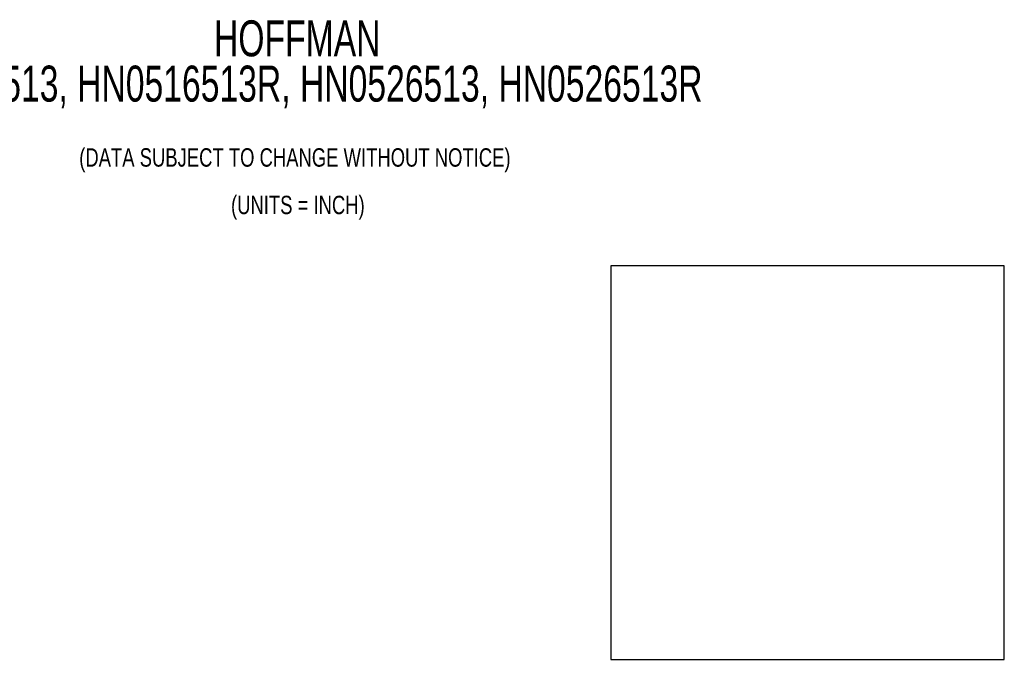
# Model space of a CAD drawing. Header units: inches. Extents: x 3.3 to 22.5, y 1.6 to 16.5.
# Tile 6 of 6: x 9.7 to 22, y 8.5 to 16.5. Entities that reach past the tile are written whole.
import ezdxf

# ---------------------------------------------------------------- set-up
doc = ezdxf.new("R2010")
doc.units = ezdxf.units.IN
doc.header["$MEASUREMENT"] = 0
doc.layers.add('TEXT', color=7, linetype='Continuous')
doc.styles.add('SLDTEXTSTYLE0', font='TXT', dxfattribs={"width": 0.7})
doc.styles.add('SLDTEXTSTYLE1', font='TXT', dxfattribs={"width": 0.75})

# ---------------------------------------------------------------- blocks, each defined once
blk = doc.blocks.new('SW_NOTE_0')
at = {"layer": 'TEXT', "color": 0, "char_height": 0.45, "attachment_point": 2, "style": 'SLDTEXTSTYLE0'}
for s, insert in [('HOFFMAN', (1.005, 0.58)), ('HN0516513, HN0516513R, HN0526513, HN0526513R', (0.922, 0.014))]:
    blk.add_mtext(s, dxfattribs=dict(at, insert=insert))
blk = doc.blocks.new('SW_NOTE_0_1')
at = {"layer": 'TEXT', "color": 0, "char_height": 0.23, "attachment_point": 2, "style": 'SLDTEXTSTYLE1'}
for s, insert in [('(DATA SUBJECT TO CHANGE WITHOUT NOTICE)', (3.375, 0.296)), ('(UNITS = INCH)', (3.412, -0.298))]:
    blk.add_mtext(s, dxfattribs=dict(at, insert=insert))

msp = doc.modelspace()

# ---------------------------------------------------------------- linework, layer by layer
at = {"color": 7, "linetype": 'Continuous', "lineweight": 25}
for p, q in [((17.064, 13.383), (17.064, 8.461)), ((21.985, 13.383), (17.064, 13.383)), ((21.985, 8.461), (21.985, 13.383)), ((17.064, 8.461), (21.985, 8.461))]:
    msp.add_line(p, q, dxfattribs=at)

# ---------------------------------------------------------------- block references
at = {"layer": 'TEXT'}
for name, p in [('SW_NOTE_0', (12.137, 15.874)), ('SW_NOTE_0_1', (9.738, 14.558))]:
    msp.add_blockref(name, p, dxfattribs=at)

doc.saveas('drawing.dxf')
